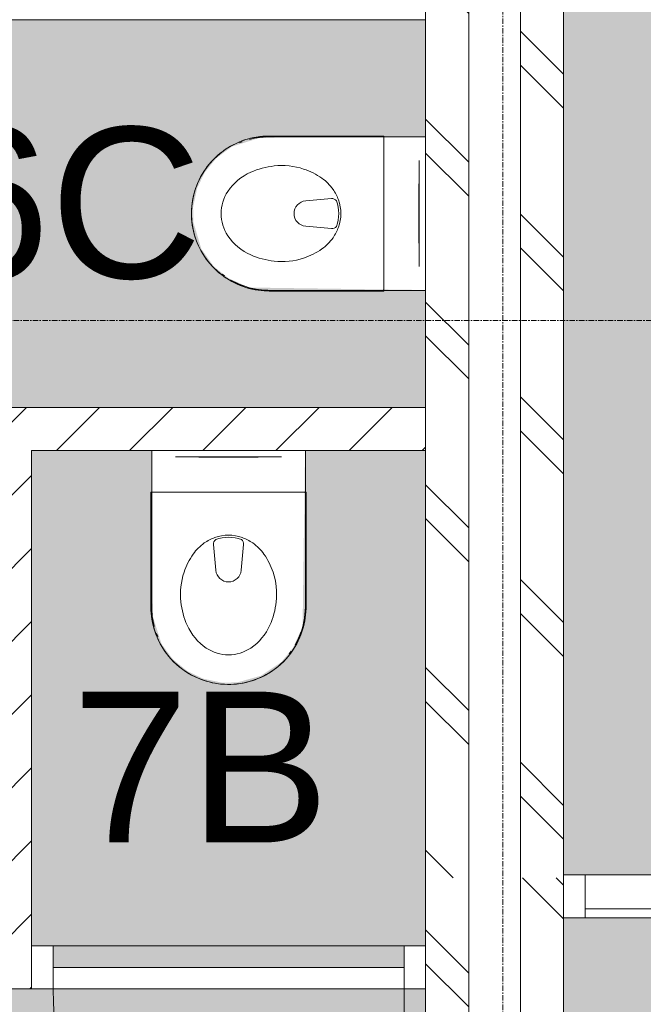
# Model space of a CAD drawing. Header units: millimetres. Extents: x 16153 to 91926, y 4686 to 113494.
# Tile 25 of 55: x 51312 to 52758, y 46548 to 48833. Entities that reach past the tile are written whole.
import ezdxf

# ---------------------------------------------------------------- set-up
doc = ezdxf.new("R2010")
doc.units = ezdxf.units.MM
doc.linetypes.add('ARC Grid Line', pattern=[22.225, 12.7, -3.175, 3.175, -3.175])
for name, color, linetype, lineweight in [('A--A2__Ruwbouw', 8, 'Continuous', 15), ('A--AR9__AlgVoorz', 1, 'Continuous', 9), ('A--L$01A__Algemeen', 7, 'Continuous', 9), ('A--L$07A__Stramien', 1, 'Continuous', 13), ('A--L22__Binnenwanden', 2, 'Continuous', 9), ('A--L3__Afbouw', 2, 'Continuous', 9), ('A--L74__VasteSanitaireVoorz', 1, 'Continuous', 9), ('A--LR9__AlgVoorz', 7, 'Continuous', 9), ('A--TR9__AlgVoorz', 1, 'Continuous', 13)]:
    doc.layers.add(name, color=color, linetype=linetype, lineweight=lineweight)
doc.styles.add('Arial', font='arial.ttf', dxfattribs={"height": 350})
pattern_1 = [(45, (0, 0), (-84.85281, 84.85281), [])]
pattern_2 = [(135, (52573.26, 45551.44), (-212.13, -212.13), []), (135, (50373.26, 45551.44), (-212.132, -212.132), [])]
pattern_3 = [(135, (52573.26, 61009.94), (-212.132, -212.132), []), (135, (50373.26, 61009.94), (-212.132, -212.132), [])]

# ---------------------------------------------------------------- blocks, each defined once
blk = doc.blocks.new('32_DO_WB_vo deur enkel1 - vo 2-1766221-AB-Begane grond')
at = {"layer": 'A--L$01A__Algemeen'}
blk.add_line((527, -50), (527, -792), dxfattribs=at)
for start, end in [(180, 250.9501), (256.94, 259.7203), (263.3617, 264.6183)]:
    blk.add_arc((527, -50), 814, start, end, dxfattribs=at)
at = {"layer": 'A--L3__Afbouw'}
for p, q in [((-337, -50), (-337, 50)), ((-337, 50), (-287, 50)), ((-287, 50), (-287, -50)), ((527, -50), (527, 50)), ((527, 50), (577, 50)), ((577, 50), (577, -50)), ((-287, 0), (527, 0)), ((-287, -50), (-287, 0)), ((527, 0), (527, -50)), ((-287, -50), (-337, -50)), ((527, -50), (-287, -50)), ((577, -50), (527, -50))]:
    blk.add_line(p, q, dxfattribs=at)
blk = doc.blocks.new('74_PF_UN_toilet_rimfree - type-V35-AB-Begane grond')
at = {"layer": 'A--L$01A__Algemeen'}
for p, q in [((-180, -97.1), (-180, -363.1)), ((179.8, -97.1), (-180, -97.1)), ((-180, -97.1), (-180, -363.1)), ((-180, -97.1), (179.8, -97.1)), ((179.8, -363.1), (179.8, -97.1)), ((179.8, -363.1), (179.8, -97.1))]:
    blk.add_line(p, q, dxfattribs=at)
at = {"layer": 'A--L$01A__Algemeen', "flags": 128}
blk.add_lwpolyline([(-180, -363.1), (-179.9, -370.3), (-179.4, -377.5), (-178.7, -384.7), (-177.7, -391.8), (-176.4, -398.9), (-174.8, -405.9), (-173, -412.8), (-170.9, -419.7), (-168.5, -426.5), (-165.8, -433.2), (-162.9, -439.7), (-159.7, -446.2), (-156.2, -452.5), (-152.5, -458.7), (-148.6, -464.7), (-144.4, -470.6), (-140, -476.2), (-135.4, -481.7), (-130.5, -487.1), (-125.4, -492.2), (-120.2, -497.1), (-114.7, -501.8), (-109.1, -506.2), (-103.3, -510.5), (-97.3, -514.5), (-91.2, -518.3), (-84.9, -521.8), (-78.5, -525), (-72, -528), (-65.3, -530.8), (-58.5, -533.3), (-51.7, -535.5), (-44.8, -537.4), (-37.8, -539), (-30.7, -540.4), (-23.6, -541.5), (-16.4, -542.3), (-9.2, -542.8), (-2.1, -543), (5.1, -542.9), (12.3, -542.6), (19.5, -541.9), (26.6, -541), (33.7, -539.8), (40.8, -538.3), (47.7, -536.5), (54.6, -534.5), (61.4, -532.2), (68.1, -529.6), (74.7, -526.7), (81.2, -523.6), (87.6, -520.2), (93.8, -516.6), (99.8, -512.7), (105.7, -508.6), (111.5, -504.2), (117, -499.6), (122.4, -494.8), (127.6, -489.8), (132.5, -484.6), (137.3, -479.2), (141.8, -473.6), (146.1, -467.9), (150.2, -461.9), (154, -455.9), (157.6, -449.6), (160.9, -443.2), (164, -436.7), (166.8, -430.1), (169.4, -423.4), (171.7, -416.6), (173.6, -409.6), (175.4, -402.7), (176.8, -395.6), (178, -388.5), (178.8, -381.4), (179.4, -374.2), (179.7, -367), (179.8, -363.1)], dxfattribs=at)
at = {"layer": 'A--L$01A__Algemeen'}
blk.add_arc((-0.1, -363.1), 179.9, 180, 360, dxfattribs=at)
for points, knots in [([(-178, -99.1), (-178.2, -98.9), (-178.4, -98.7), (-178.8, -98.3), (-179, -98.1), (-179.1, -98), (-179.3, -97.9), (-179.4, -97.7), (-179.6, -97.5), (-179.7, -97.4), (-179.9, -97.3), (-180, -97.1), (-180, -97.1), (-180, -97.1)], [-1, -1, -1, -1, -0.833333, -0.75, -0.666667, -0.625, -0.583333, -0.5, -0.416667, -0.333333, -0.25, -0.166667, 0, 0, 0, 0]), ([(179.8, -97.1), (179.8, -97.1), (179.7, -97.1), (179.6, -97.3), (179.5, -97.4), (179.4, -97.5), (179.2, -97.7), (179, -97.9), (178.8, -98.1), (178.7, -98.2), (178.5, -98.4), (178.2, -98.7), (177.9, -98.9), (177.8, -99.1)], [0, 0, 0, 0, 0.166667, 0.25, 0.333333, 0.416667, 0.5, 0.583333, 0.666667, 0.708333, 0.75, 0.833333, 1, 1, 1, 1])]:
    blk.add_open_spline(points, degree=3, knots=knots, dxfattribs=at)
at = {"layer": 'A--L74__VasteSanitaireVoorz'}
for p, q in [((-178.3, -63), (-178.3, 0)), ((-178.3, -63), (-178.3, 0)), ((-118, 0), (-123, 0)), ((-118, 0), (118, 0)), ((123, 0), (118, 0)), ((178.3, 0), (178.3, -63)), ((178.3, 0), (178.3, -63)), ((-178.3, 0), (-178.3, -362.3)), ((-178.3, 0), (-178.3, -362.3)), ((-123, -15), (-118, -15)), ((-123, -15), (-118, -15)), ((118, -15), (-118, -15)), ((-69, -15.5), (69, -15.5)), ((-69, -15.5), (69, -15.5)), ((31, -15.5), (-31, -15.5)), ((31, -15.5), (-31, -15.5)), ((118, -15), (123, -15)), ((118, -15), (123, -15)), ((178.3, -362.3), (178.3, 0)), ((178.3, -362.3), (178.3, 0)), ((-178.3, -362.3), (-178.3, -63)), ((-178.3, -362.3), (-178.3, -63)), ((178.3, -63), (178.3, -362.3)), ((178.3, -63), (178.3, -362.3)), ((-34.8, -218.3), (-29.5, -278.1)), ((34.8, -218.3), (29.5, -278.1)), ((-178.3, -362.3), (-178.1, -369.4)), ((-178.3, -362.3), (-178.1, -369.4)), ((-166.8, -425.1), (-164.2, -431.7)), ((-166.8, -425.1), (-164.2, -431.7)), ((140.7, -471.8), (144.9, -466.1)), ((140.7, -471.8), (144.9, -466.1))]:
    blk.add_line(p, q, dxfattribs=at)
at = {"layer": 'A--L74__VasteSanitaireVoorz', "flags": 128}
for points in [[(173.9, -401.4), (175.3, -394.5), (176.5, -387.4), (177.3, -380.3), (177.9, -373.2), (178.2, -366.1), (178.3, -362.3)], [(173.9, -401.4), (175.3, -394.5), (176.5, -387.4), (177.3, -380.3), (177.9, -373.2), (178.2, -366.1), (178.3, -362.3)], [(-177.7, -376.5), (-177, -383.6), (-176, -390.7), (-174.7, -397.7)], [(-177.7, -376.5), (-177, -383.6), (-176, -390.7), (-174.7, -397.7)], [(159.6, -441.7), (162.7, -435.2), (165.4, -428.6), (168, -422)], [(159.6, -441.7), (162.7, -435.2), (165.4, -428.6), (168, -422)]]:
    blk.add_lwpolyline(points, dxfattribs=at)
at = {"layer": 'A--L74__VasteSanitaireVoorz'}
for centre, radius, start, end in [((4.3, -301), 105.4, 109.8989, 125.0353), ((0, -289.1), 92.7, 70.1011, 109.8989), ((0, -289.1), 87.7, 70.1011, 109.8989), ((-4.3, -301), 105.4, 54.9647, 70.1011), ((4.3, -301), 105.4, 125.0353, 144.9647), ((-21.1, -217.1), 13.7, 129.7154, 185), ((21.1, -217.1), 13.7, 355, 50.2846), ((-4.3, -301), 105.4, 35.0353, 54.9647), ((51, -333.7), 162.5, 144.9647, 161.7326), ((-51, -333.7), 162.5, 18.2674, 35.0353), ((51, -333.7), 162.5, 161.7326, 186.2674), ((0, -275.5), 29.6, 185, 355), ((-51, -333.7), 162.5, 353.7326, 18.2674), ((0, -362.3), 178.3, 180, 195), ((0, -362.3), 178.3, 180, 195), ((0, -362.3), 178.3, 180, 195), ((0, -362.3), 178.3, 180, 195), ((73, -331.3), 184.6, 186.2674, 203.7326), ((-73, -331.3), 184.6, 336.2674, 353.7326), ((0, -362.3), 178.3, 330, 0), ((0, -362.3), 178.3, 330, 360), ((0, -362.3), 178.3, 330, 0), ((0, -362.3), 178.3, 330, 360), ((16.9, -356), 123.3, 203.7326, 236.2674), ((-16.9, -356), 123.3, 303.7326, 336.2674), ((0, -381.4), 92.8, 236.2674, 303.7326)]:
    blk.add_arc(centre, radius, start, end, dxfattribs=at)
blk = doc.blocks.new('74_PF_UN_toilet_rimfree - type-V36-AB-Begane grond')
at = {"layer": 'A--L$01A__Algemeen'}
for p, q in [((-180, -97.1), (-180, -363.1)), ((179.8, -97.1), (-180, -97.1)), ((-180, -97.1), (-180, -363.1)), ((-180, -97.1), (179.8, -97.1)), ((179.8, -363.1), (179.8, -97.1)), ((179.8, -363.1), (179.8, -97.1))]:
    blk.add_line(p, q, dxfattribs=at)
at = {"layer": 'A--L$01A__Algemeen', "flags": 128}
blk.add_lwpolyline([(-180, -363.1), (-179.9, -370.3), (-179.4, -377.5), (-178.7, -384.7), (-177.7, -391.8), (-176.4, -398.9), (-174.8, -405.9), (-173, -412.8), (-170.9, -419.7), (-168.5, -426.5), (-165.8, -433.2), (-162.9, -439.7), (-159.7, -446.2), (-156.2, -452.5), (-152.5, -458.7), (-148.6, -464.7), (-144.4, -470.6), (-140, -476.2), (-135.4, -481.7), (-130.5, -487.1), (-125.4, -492.2), (-120.2, -497.1), (-114.7, -501.8), (-109.1, -506.2), (-103.3, -510.5), (-97.3, -514.5), (-91.2, -518.3), (-84.9, -521.8), (-78.5, -525), (-72, -528), (-65.3, -530.8), (-58.5, -533.3), (-51.7, -535.5), (-44.8, -537.4), (-37.8, -539), (-30.7, -540.4), (-23.6, -541.5), (-16.4, -542.3), (-9.2, -542.8), (-2.1, -543), (5.1, -542.9), (12.3, -542.6), (19.5, -541.9), (26.6, -541), (33.7, -539.8), (40.8, -538.3), (47.7, -536.5), (54.6, -534.5), (61.4, -532.2), (68.1, -529.6), (74.7, -526.7), (81.2, -523.6), (87.6, -520.2), (93.8, -516.6), (99.8, -512.7), (105.7, -508.6), (111.5, -504.2), (117, -499.6), (122.4, -494.8), (127.6, -489.8), (132.5, -484.6), (137.3, -479.2), (141.8, -473.6), (146.1, -467.9), (150.2, -461.9), (154, -455.9), (157.6, -449.6), (160.9, -443.2), (164, -436.7), (166.8, -430.1), (169.4, -423.4), (171.7, -416.6), (173.6, -409.6), (175.4, -402.7), (176.8, -395.6), (178, -388.5), (178.8, -381.4), (179.4, -374.2), (179.7, -367), (179.8, -363.1)], dxfattribs=at)
at = {"layer": 'A--L$01A__Algemeen'}
blk.add_arc((-0.1, -363.1), 179.9, 180, 360, dxfattribs=at)
for points, knots in [([(-178, -99.1), (-178.2, -98.9), (-178.4, -98.7), (-178.8, -98.3), (-179, -98.1), (-179.1, -98), (-179.3, -97.9), (-179.4, -97.7), (-179.6, -97.5), (-179.7, -97.4), (-179.9, -97.3), (-180, -97.1), (-180, -97.1), (-180, -97.1)], [-1, -1, -1, -1, -0.833333, -0.75, -0.666667, -0.625, -0.583333, -0.5, -0.416667, -0.333333, -0.25, -0.166667, 0, 0, 0, 0]), ([(179.8, -97.1), (179.8, -97.1), (179.7, -97.1), (179.6, -97.3), (179.5, -97.4), (179.4, -97.5), (179.2, -97.7), (179, -97.9), (178.8, -98.1), (178.7, -98.2), (178.5, -98.4), (178.2, -98.7), (177.9, -98.9), (177.8, -99.1)], [0, 0, 0, 0, 0.166667, 0.25, 0.333333, 0.416667, 0.5, 0.583333, 0.666667, 0.708333, 0.75, 0.833333, 1, 1, 1, 1])]:
    blk.add_open_spline(points, degree=3, knots=knots, dxfattribs=at)
at = {"layer": 'A--L74__VasteSanitaireVoorz'}
for p, q in [((-178.3, 0), (-178.3, -362.3)), ((-178.3, -63), (-178.3, 0)), ((-178.3, 0), (-178.3, -362.3)), ((-178.3, -63), (-178.3, 0)), ((-118, 0), (-123, 0)), ((-118, 0), (118, 0)), ((123, 0), (118, 0)), ((178.3, -362.3), (178.3, 0)), ((178.3, 0), (178.3, -63)), ((178.3, -362.3), (178.3, 0)), ((178.3, 0), (178.3, -63)), ((-123, -15), (-118, -15)), ((-123, -15), (-118, -15)), ((118, -15), (-118, -15)), ((-69, -15.5), (69, -15.5)), ((-69, -15.5), (69, -15.5)), ((31, -15.5), (-31, -15.5)), ((31, -15.5), (-31, -15.5)), ((118, -15), (123, -15)), ((118, -15), (123, -15)), ((-178.3, -362.3), (-178.3, -63)), ((-178.3, -362.3), (-178.3, -63)), ((178.3, -63), (178.3, -362.3)), ((178.3, -63), (178.3, -362.3)), ((-34.8, -218.3), (-29.5, -278.1)), ((34.8, -218.3), (29.5, -278.1)), ((-178.3, -362.3), (-178.1, -369.4)), ((-178.3, -362.3), (-178.1, -369.4)), ((-166.8, -425.1), (-164.2, -431.7)), ((-166.8, -425.1), (-164.2, -431.7)), ((140.7, -471.8), (144.9, -466.1)), ((140.7, -471.8), (144.9, -466.1))]:
    blk.add_line(p, q, dxfattribs=at)
at = {"layer": 'A--L74__VasteSanitaireVoorz', "flags": 128}
for points in [[(173.9, -401.4), (175.3, -394.5), (176.5, -387.4), (177.3, -380.3), (177.9, -373.2), (178.2, -366.1), (178.3, -362.3)], [(173.9, -401.4), (175.3, -394.5), (176.5, -387.4), (177.3, -380.3), (177.9, -373.2), (178.2, -366.1), (178.3, -362.3)], [(-177.8, -375.4), (-177.7, -376.5), (-177, -383.6), (-176, -390.7), (-174.7, -397.7)], [(-177.8, -375.4), (-177.7, -376.5), (-177, -383.6), (-176, -390.7), (-174.7, -397.7)], [(159.6, -441.7), (162.7, -435.2), (165.4, -428.6), (168, -422)], [(159.6, -441.7), (162.7, -435.2), (165.4, -428.6), (168, -422)]]:
    blk.add_lwpolyline(points, dxfattribs=at)
at = {"layer": 'A--L74__VasteSanitaireVoorz'}
for centre, radius, start, end in [((4.3, -301), 105.4, 109.8989, 125.0353), ((0, -289.1), 92.7, 70.1011, 109.8989), ((0, -289.1), 87.7, 70.1011, 109.8989), ((-4.3, -301), 105.4, 54.9647, 70.1011), ((4.3, -301), 105.4, 125.0353, 144.9647), ((-21.1, -217.1), 13.7, 129.7154, 185), ((21.1, -217.1), 13.7, 355, 50.2846), ((-4.3, -301), 105.4, 35.0353, 54.9647), ((51, -333.7), 162.5, 144.9647, 161.7326), ((-51, -333.7), 162.5, 18.2674, 35.0353), ((51, -333.7), 162.5, 161.7326, 186.2674), ((0, -275.5), 29.6, 185, 355), ((-51, -333.7), 162.5, 353.7326, 18.2674), ((0, -362.3), 178.3, 180, 195), ((0, -362.3), 178.3, 180, 195), ((0, -362.3), 178.3, 180, 195), ((0, -362.3), 178.3, 180, 195), ((73, -331.3), 184.6, 186.2674, 203.7326), ((-73, -331.3), 184.6, 336.2674, 353.7326), ((0, -362.3), 178.3, 330, 0), ((0, -362.3), 178.3, 330, 360), ((0, -362.3), 178.3, 330, 0), ((0, -362.3), 178.3, 330, 360), ((16.9, -356), 123.3, 203.7326, 236.2674), ((-16.9, -356), 123.3, 303.7326, 336.2674), ((0, -381.4), 92.8, 236.2674, 303.7326)]:
    blk.add_arc(centre, radius, start, end, dxfattribs=at)
blk = doc.blocks.new('32_WI_WB_fixed glass - Ontwerpraam-2129791-AB-Begane grond')
at = {"layer": 'A--L3__Afbouw'}
for p, q in [((-936, 50), (-961, 50)), ((-961, 50), (-961, 0)), ((911, 50), (-886, 50)), ((911, 29), (911, 50)), ((911, 50), (911, -50)), ((961, 50), (911, 50)), ((-886, 29), (911, 29)), ((-886, -50), (911, -50)), ((911, -50), (961, -50))]:
    blk.add_line(p, q, dxfattribs=at)

msp = doc.modelspace()

# ---------------------------------------------------------------- hatches: boundary and pattern name
at = {"layer": 'A--A2__Ruwbouw', "lineweight": 9}
h = msp.add_hatch(dxfattribs=at)
h.set_pattern_fill('FP_14', color=256, angle=45, style=0, pattern_type=2)
h.set_pattern_definition(pattern_3)
h.paths.add_polyline_path([(52353.3, 46841.4), (52353.3, 53403.5), (52253.3, 53403.5), (52253.3, 46841.4)])
h.paths.add_polyline_path([(52253.3, 54938.4), (52353.3, 54938.4), (52353.3, 56446.4), (52253.3, 56446.4), (52253.3, 55116.4)])
h.paths.add_polyline_path([(52253.3, 57865.5), (52353.3, 57871), (52353.3, 57876.4), (52253.3, 57871)])
h.paths.add_polyline_path([(52353.3, 58776.4), (52353.3, 60479.5), (52253.3, 60479.5), (52253.3, 58776.4)])
h.paths.add_polyline_path([(52253.3, 62351.5), (52353.3, 62351.5), (52353.3, 62392.4), (52253.3, 62392.4), (52253.3, 62371.9)])
h.paths.add_polyline_path([(52353.3, 63292.4), (52353.3, 65046.6), (52253.3, 65046.6), (52253.3, 63292.4)])
h.paths.add_polyline_path([(52353.3, 66970.4), (52353.3, 68028.6), (52253.3, 68028.6), (52253.3, 66970.4)])
h.paths.add_polyline_path([(52253.3, 69952.4), (52353.3, 69952.4), (52353.3, 71042.9), (52253.3, 71042.9), (52253.3, 70398.4)])
h.paths.add_polyline_path([(52253.3, 72966.7), (52353.3, 72966.7), (52353.3, 75271.4), (52253.3, 75266.4), (52253.3, 74827.3)])
h = msp.add_hatch(dxfattribs=at)
h.set_pattern_fill('FP_14', color=256, angle=45, style=0, pattern_type=2)
h.set_pattern_definition(pattern_3)
h.paths.add_polyline_path([(52473.3, 46841.4), (52573.3, 46841.4), (52573.3, 53403.5), (52473.3, 53403.5), (52473.3, 46964.6)])
h.paths.add_polyline_path([(52473.3, 54938.4), (52573.3, 54938.4), (52573.3, 56446.4), (52473.3, 56446.4)])
h.paths.add_polyline_path([(52473.3, 57865.5), (52573.3, 57871), (52573.3, 57876.4), (52473.3, 57871)])
h.paths.add_polyline_path([(52573.3, 58776.4), (52573.3, 60479.5), (52473.3, 60479.5), (52473.3, 59432.4), (52482.3, 59432.4), (52482.3, 59332.4), (52473.3, 59332.4), (52473.3, 58776.4)])
h.paths.add_polyline_path([(52573.3, 62351.5), (52573.3, 62392.4), (52473.3, 62392.4), (52473.3, 62351.5)])
h.paths.add_polyline_path([(52573.3, 63292.4), (52573.3, 65046.6), (52473.3, 65046.6), (52480.2, 64641.4), (52482.3, 64641.4), (52482.3, 64541.4), (52473.3, 64541.4), (52473.3, 63292.4)])
h.paths.add_polyline_path([(52573.3, 66970.4), (52573.3, 68028.6), (52473.3, 68028.6), (52473.3, 66970.4)])
h.paths.add_polyline_path([(52573.3, 69952.4), (52573.3, 71042.9), (52473.3, 71042.9), (52473.3, 69952.4)])
h.paths.add_polyline_path([(52573.3, 72966.7), (52567.9, 75271.4), (52473.3, 75266.4), (52473.3, 72966.7)])
h = msp.add_hatch(dxfattribs=at)
h.set_pattern_fill('FP_2', color=256, angle=45, style=0, pattern_type=2)
h.set_pattern_definition(pattern_1)
h.paths.add_polyline_path([(50325.3, 47833.4), (52253.3, 47833.4), (52253.3, 47933.4), (50325.3, 47933.4)])
h = msp.add_hatch(dxfattribs=at)
h.set_pattern_fill('FP_1', color=256, angle=45, style=0, pattern_type=2)
h.set_pattern_definition(pattern_1)
h.paths.add_polyline_path([(51339.3, 46683.4), (51339.3, 47833.4), (51239.3, 47833.4), (51239.3, 46683.4), (51271.3, 46683.4)])
h = msp.add_hatch(dxfattribs=at)
h.set_pattern_fill('FP_13', color=256, angle=45, style=0, pattern_type=2)
h.set_pattern_definition(pattern_2)
h.paths.add_polyline_path([(52353.3, 44261.4), (52353.3, 46841.4), (52253.3, 46841.4), (52253.3, 44261.4)])
h = msp.add_hatch(dxfattribs=at)
h.set_pattern_fill('FP_13', color=256, angle=45, style=0, pattern_type=2)
h.set_pattern_definition(pattern_2)
h.paths.add_polyline_path([(52473.3, 44161.4), (52573.3, 44161.4), (52573.3, 46841.4), (52473.3, 46841.4), (52473.3, 44261.4)])
h = msp.add_hatch(dxfattribs=at)
h.set_pattern_fill('FP_2', color=256, angle=45, style=0, pattern_type=2)
h.set_pattern_definition(pattern_1)
h.paths.add_polyline_path([(50325.3, 46583.4), (50332.3, 46583.4), (50325.3, 46683.4)])
h.paths.add_polyline_path([(51339.3, 46583.4), (51339.3, 46683.4), (51232.3, 46683.4), (51232.3, 46583.4), (51311.1, 46583.4)])
at = {"layer": 'A--AR9__AlgVoorz'}
for points in [[(52573.3, 46848.4), (57853.3, 46848.4), (57853.3, 53734.4), (57952, 53734.4), (56844.6, 70960.5), (55932, 70903), (55725.6, 74257.3), (53798.3, 74133.4), (53798.3, 75266.4), (52573.3, 75266.4), (52573.3, 46964.6)], [(51081.3, 47933.4), (52253.3, 47933.4), (52253.3, 48205.9), (51843.7, 48211.7), (51796.1, 48233.4), (51761.9, 48260.9), (51733.3, 48301.3), (51715, 48362.7), (51714.1, 48397.9), (51723.6, 48442.5), (51740.9, 48478.8), (51768.5, 48512.5), (51804.4, 48538.9), (51866.4, 48558.5), (51937.1, 48561.4), (52253.3, 48561), (52253.3, 48833.4), (51081.3, 48833.4), (51081.3, 48783.4), (51031.3, 48783.4), (51031.3, 47983.4), (51081.3, 47983.4)], [(52203.3, 46633.4), (52203.3, 46683.4), (52253.3, 46683.4), (52253.3, 47833.4), (51973.8, 47833.4), (51968, 47423.9), (51946.3, 47376.3), (51918.8, 47342.1), (51870.8, 47310.3), (51817, 47295.2), (51781.8, 47294.3), (51737.2, 47303.8), (51700.9, 47321.1), (51667.2, 47348.7), (51640.8, 47384.6), (51621.2, 47446.6), (51618.3, 47517.3), (51618.7, 47833.4), (51339.3, 47833.4), (51339.3, 46683.4), (51389.3, 46683.4), (51389.3, 46633.4), (51644.4, 46633.4)], [(56370.3, 43991.4), (57853.3, 43991.4), (57853.3, 46748.4), (56370.3, 46748.4), (56370.3, 46798.4), (54495.3, 46798.4), (54495.3, 46748.4), (52573.3, 46748.4), (52573.3, 43991.4), (55420.3, 43991.4)]]:
    msp.add_hatch(color=7, dxfattribs=at).paths.add_polyline_path(points)
h = msp.add_hatch(color=7, dxfattribs=at)
h.paths.add_polyline_path([(51325.3, 44126.4), (51325.3, 44161.4), (51275.3, 44161.4), (51275.3, 44211.4), (50475.3, 44211.4), (50475.3, 44161.4), (50425.3, 44156.4), (50425.3, 44126.4)])
h.paths.add_polyline_path([(52215.8, 44585.4), (52196.8, 44838.8), (52190.6, 44838.8), (52173.7, 44843.3), (52165.9, 44831.9), (52163.7, 44826.4), (52156.2, 44820), (52182.8, 44809.5), (52195.8, 44814.1), (52210.6, 44644.9)])
h.paths.add_polyline_path([(52215.8, 45359.4), (52196.8, 45612.8), (52190.6, 45612.8), (52173.7, 45617.3), (52165.9, 45605.9), (52163.7, 45600.4), (52156.2, 45594), (52182.8, 45583.5), (52195.8, 45588.1), (52210.6, 45418.9)])
h.paths.add_polyline_path([(51900.1, 44261.4), (52253.3, 44261.4), (52253.3, 44584.4), (51989.8, 44592.4), (51942.3, 44603.9), (51909.2, 44625.2), (51894.4, 44656.3), (51884.6, 44736.7), (51888.3, 44960.3), (51906.7, 45023.6), (51925.8, 45041.6), (51956.5, 45054.5), (52047.3, 45065), (52143.6, 45067.4), (52253.3, 45068.4), (52253.3, 45358.4), (51989.8, 45366.4), (51942.3, 45377.9), (51909.2, 45399.2), (51894.4, 45430.3), (51884.6, 45510.7), (51888.3, 45734.3), (51906.7, 45797.6), (51925.8, 45815.6), (51956.5, 45828.5), (52038.7, 45838.4), (52143.6, 45841.4), (52253.3, 45842.4), (52253.3, 46583.4), (50325.3, 46583.4), (50329.9, 44261.4), (51644.4, 44261.4)])
h.paths.add_polyline_path([(52038.7, 44621.1), (52114.3, 44630.8), (52134.4, 44650.9), (52142.4, 44690.1), (52145.4, 44806.7), (52136.1, 44702.3), (52124.3, 44654.7), (52100.1, 44633.4), (52038.7, 44628.6), (51970.8, 44635), (51941.2, 44653.7), (51925.8, 44694.1), (51922, 44719.6), (51918.3, 44848.7), (51930.1, 44974.4), (51945.9, 45002.2), (51990.9, 45021.7), (52066.2, 45023.6), (52100.1, 45019.5), (52130.9, 44987.2), (52136.3, 44939.1), (52130.7, 45008.2), (52103.9, 45026), (52066.6, 45031.1), (51985.1, 45028.2), (51945, 45013.2), (51932.3, 44999.7), (51917.3, 44952.3), (51913.7, 44916.2), (51913.7, 44736.7), (51919.2, 44690.1), (51939.5, 44644.9), (51961.1, 44630.6), (51989.8, 44623.8), (52011.2, 44621.8)])
h.paths.add_polyline_path([(52053.3, 44803.4), (52059.2, 44811.2), (52056.1, 44812.5), (52059.2, 44841.8), (52059.2, 44848.7), (52041.8, 44846.4), (52031, 44832.4), (52033.3, 44814.9), (52047.3, 44804.2)])
h.paths.add_polyline_path([(52038.7, 45395.1), (52114.3, 45404.8), (52134.4, 45424.9), (52141.5, 45453.5), (52145.4, 45580.7), (52136.1, 45476.3), (52124.3, 45428.7), (52100.1, 45407.4), (52038.7, 45402.6), (51970.8, 45409), (51941.2, 45427.7), (51925.8, 45468.1), (51919.8, 45543), (51918.3, 45622.7), (51925.8, 45732.8), (51945.9, 45776.2), (51990.9, 45795.7), (52066.2, 45797.6), (52100.1, 45793.5), (52130.9, 45761.2), (52136.3, 45713.1), (52130.7, 45782.2), (52103.9, 45800), (52066.6, 45805.1), (51985.1, 45802.2), (51945, 45787.2), (51932.3, 45773.7), (51917.3, 45726.3), (51913.7, 45690.2), (51913.7, 45510.7), (51922, 45453.9), (51939.5, 45418.9), (51961.1, 45404.6), (51989.8, 45397.8), (52011.2, 45395.8)])
h.paths.add_polyline_path([(52053.3, 45577.4), (52059.2, 45585.2), (52056.1, 45586.5), (52059.2, 45615.8), (52059.2, 45622.7), (52041.8, 45620.4), (52031, 45606.4), (52033.3, 45588.9), (52047.3, 45578.2)])

# ---------------------------------------------------------------- linework, layer by layer
at = {"layer": 'A--L$07A__Stramien', "linetype": 'ARC Grid Line'}
for p, q in [((52432.3, 95686.5), (52432.3, 39745.5)), ((62423, 48135.4), (17266.9, 48135.4))]:
    msp.add_line(p, q, dxfattribs=at)
at = {"layer": 'A--L22__Binnenwanden', "lineweight": 15}
for p, q in [((52353.3, 44161.4), (52353.3, 53403.5)), ((52473.3, 44161.4), (52473.3, 53403.5)), ((52573.3, 43991.4), (52573.3, 53403.5)), ((52253.3, 49234.4), (52253.3, 48501.4)), ((52253.3, 48265.4), (52253.3, 44261.4)), ((52253.3, 47933.4), (50225.3, 47933.4)), ((51339.3, 47833.4), (51678.3, 47833.4)), ((51339.3, 46583.4), (51339.3, 47833.4)), ((51914.3, 47833.4), (52253.3, 47833.4)), ((51232.3, 46583.4), (51339.3, 46583.4))]:
    msp.add_line(p, q, dxfattribs=at)
at = {"layer": 'A--L22__Binnenwanden'}
msp.add_line((51389.3, 46683.4), (52203.3, 46683.4), dxfattribs=at)
at = {"layer": 'A--LR9__AlgVoorz', "flags": 128}
for points in [[(52758.3, 75266.4), (52573.3, 75266.4), (52573.3, 54938.4), (52573.3, 53403.5), (52573.3, 46848.4), (57853.3, 46848.4), (57853.3, 51979), (57853.3, 53629.4), (57958.2, 53638.3), (56844.6, 70960.5), (56112.2, 70914.3), (55932, 70903), (55921.2, 71083.2), (55731.5, 74257.7), (53798.3, 74133.4), (53798.3, 75266.4), (53658.3, 75266.4)], [(51081.3, 47933.4), (51289.3, 47933.4), (52253.3, 47933.4), (52253.3, 48833.4), (51081.3, 48833.4)], [(52253.3, 47833.4), (51339.3, 47833.4), (51339.3, 46683.4), (52253.3, 46683.4), (52253.3, 46841.4)], [(52573.3, 46748.4), (52573.3, 43991.4), (57853.3, 43991.4), (57853.3, 46748.4)], [(50325.3, 46583.4), (50325.3, 44261.4), (52253.3, 44261.4), (52253.3, 46583.4), (51289.3, 46583.4)]]:
    msp.add_lwpolyline(points, close=True, dxfattribs=at)

# ---------------------------------------------------------------- block references
at = {"layer": 'A--L3__Afbouw', "rotation": 180}
msp.add_blockref('32_WI_WB_fixed glass - Ontwerpraam-2129791-AB-Begane grond', (53534.3, 46798.4), dxfattribs=at)
at = {"layer": 'A--L3__Afbouw'}
msp.add_blockref('32_DO_WB_vo deur enkel1 - vo 2-1766221-AB-Begane grond', (51676.3, 46633.4), dxfattribs=at)
at = {"layer": 'A--L74__VasteSanitaireVoorz', "rotation": 269.9999999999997}
msp.add_blockref('74_PF_UN_toilet_rimfree - type-V36-AB-Begane grond', (52253.3, 48383.4), dxfattribs=at)
at = {"layer": 'A--L74__VasteSanitaireVoorz'}
msp.add_blockref('74_PF_UN_toilet_rimfree - type-V35-AB-Begane grond', (51796.3, 47833.4), dxfattribs=at)

# ---------------------------------------------------------------- texts
at = {"layer": 'A--TR9__AlgVoorz', "char_height": 350, "attachment_point": 1, "style": 'Arial'}
for s, insert, width in [('6C', (51110, 48583.6), 769.62), ('7B', (51432.5, 47273.7), 737.552)]:
    msp.add_mtext(s, dxfattribs=dict(at, insert=insert, width=width))

doc.saveas('drawing.dxf')
